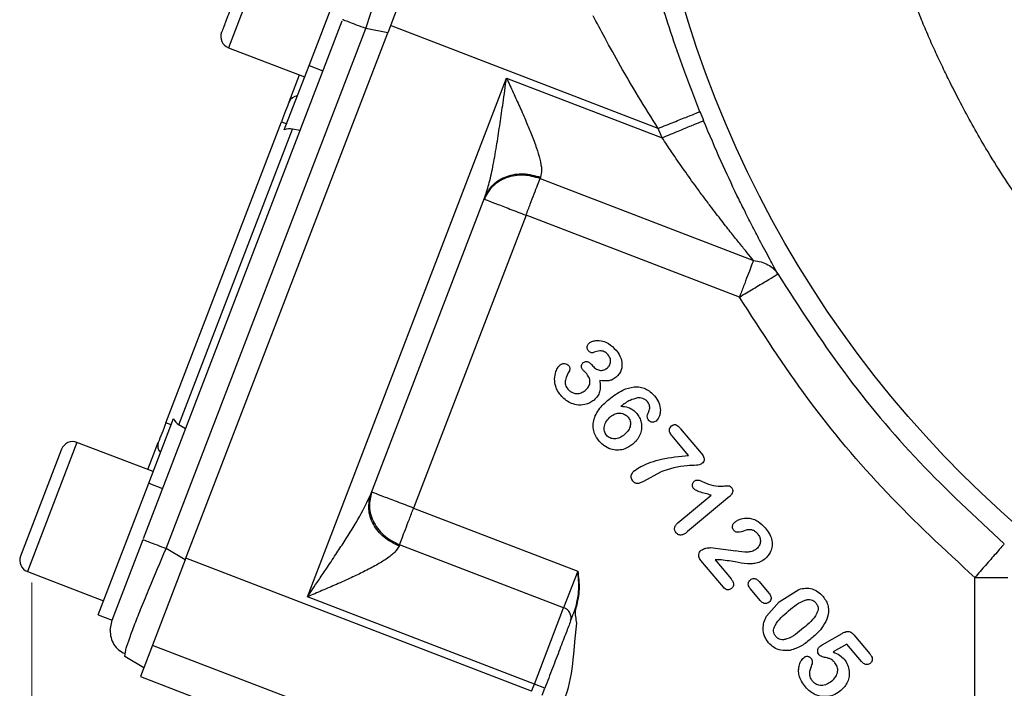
# Model space of a CAD drawing. Header units: inches. Extents: x 0.6 to 16.3, y 0.2 to 11.5.
# Tile 13 of 18: x 10 to 11.8, y 5.6 to 6.8. Entities that reach past the tile are written whole.
import ezdxf

# ---------------------------------------------------------------- set-up
doc = ezdxf.new("R2010")
doc.units = ezdxf.units.IN
doc.header["$MEASUREMENT"] = 0
doc.styles.add('SLDTEXTSTYLE0', font='TXT', dxfattribs={"width": 0.75})
doc.dimstyles.new('SLDDIMSTYLE1', dxfattribs={"dimtxt": 0.137795, "dimasz": 0.14, "dimexe": 0, "dimexo": 0.0625, "dimgap": 0.034449, "dimtad": 0, "dimdec": 1, "dimlfac": 1.5, "dimrnd": 1e-09, "dimzin": 12, "dimdsep": 46, "dimtxsty": 'SLDTEXTSTYLE0', "dimblk1": 'CLOSED', "dimblk2": 'CLOSED', "dimsah": 1, "dimcen": 0.09, "dimadec": 0, "dimazin": 3, "dimtfac": 1, "dimtdec": 1, "dimtofl": 0, "dimtmove": 0, "dimatfit": 3, "dimldrblk": 'CLOSED', "dimfxl": 0, "dimfrac": 2, "dimtolj": 1, "dimtzin": 12, "dimarcsym": 0})

# ---------------------------------------------------------------- blocks, each defined once
blk = doc.blocks.new('_Closed')
at = {"color": 0, "linetype": 'ByBlock', "lineweight": -2}
for p, q in [((-1, 0.166667), (0, 0)), ((-1, 0.166667), (-1, -0.166667)), ((0, 0), (-1, -0.166667)), ((0, 0), (-1, 0))]:
    blk.add_line(p, q, dxfattribs=at)
blk = doc.blocks.new('_D_5')
at = {"color": 7, "linetype": 'Continuous', "lineweight": 0}
for p, q in [((10.0342, 5.8374), (10.0342, 3.4649)), ((12.253, 4.8629), (12.253, 3.4649)), ((10.6764, 3.7028), (10.6344, 3.7028)), ((10.6344, 3.7028), (10.6344, 3.484)), ((10.88, 3.7028), (10.922, 3.7028)), ((10.922, 3.7028), (10.922, 3.484)), ((10.0342, 3.5043), (10.5135, 3.5043)), ((12.253, 3.5043), (11.0428, 3.5043)), ((10.6344, 3.484), (10.6764, 3.484)), ((10.922, 3.484), (10.88, 3.484))]:
    blk.add_line(p, q, dxfattribs=at)
at = {"color": 7, "linetype": 'Continuous', "lineweight": 18, "xscale": 0.14, "yscale": 0.14, "rotation": 180.0000000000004}
blk.add_blockref('_Closed', (10.0342, 3.5043, -0.5317), dxfattribs=at)
at = {"color": 7, "linetype": 'Continuous', "lineweight": 18, "xscale": 0.14, "yscale": 0.14}
blk.add_blockref('_Closed', (12.253, 3.5043, -0.5317), dxfattribs=at)
at = {"color": 7, "linetype": 'Continuous', "lineweight": 18, "char_height": 0.1378, "attachment_point": 1, "style": 'SLDTEXTSTYLE0'}
for s, insert in [('85', (10.6764, 3.6617)), ('3.3', (10.6509, 3.4555))]:
    blk.add_mtext(s, dxfattribs=dict(at, insert=insert))

msp = doc.modelspace()

# ---------------------------------------------------------------- linework, layer by layer
at = {"color": 8, "linetype": 'Continuous', "lineweight": 25}
for p, q in [((10.4733, 7.0207), (10.3849, 6.7905)), ((10.1149, 6.0872), (10.0265, 5.8569))]:
    msp.add_line(p, q, dxfattribs=at)
at = {"color": 7, "linetype": 'Continuous', "lineweight": 25}
for p, q in [((10.7425, 7.0095), (10.6686, 6.8171)), ((10.5284, 6.7589), (10.6185, 6.9936)), ((10.2334, 5.916), (10.5875, 6.8384)), ((11.1509, 6.6468), (10.6735, 6.83)), ((10.2738, 5.8981), (10.6295, 6.8247)), ((10.3079, 5.8776), (10.6686, 6.8171)), ((10.6686, 6.8171), (10.6295, 6.8247)), ((10.3849, 6.7905), (10.5206, 6.7384)), ((10.4843, 6.644), (10.5284, 6.7589)), ((10.5284, 6.7589), (10.5533, 6.7494)), ((10.4928, 6.6939), (10.5112, 6.742)), ((10.5255, 5.8118), (10.8804, 6.7363)), ((10.8804, 6.7363), (11.1578, 6.6298)), ((10.2732, 6.1219), (10.4793, 6.6587)), ((10.4793, 6.6587), (10.4886, 6.6551)), ((10.2967, 6.1185), (10.499, 6.6456)), ((10.5126, 6.6431), (10.499, 6.6456)), ((11.1578, 6.6298), (11.1509, 6.6468)), ((10.9411, 6.5597), (10.9402, 6.5573)), ((10.9402, 6.5573), (11.3205, 6.4113)), ((10.6387, 5.995), (10.8419, 6.5243)), ((10.9152, 6.4921), (10.7147, 5.97)), ((11.2955, 6.3461), (10.9152, 6.4921)), ((11.032, 6.2258), (11.0342, 6.2231)), ((10.2427, 6.0145), (10.2868, 6.1294)), ((10.2825, 6.1183), (10.2732, 6.1219)), ((10.3084, 6.1112), (10.2967, 6.1185)), ((11.1907, 6.1115), (11.2271, 6.0682)), ((11.2047, 6.0638), (11.1754, 6.0987)), ((10.0873, 6.0749), (10.0142, 5.8844)), ((10.2506, 6.0351), (10.1149, 6.0872)), ((10.2412, 6.0387), (10.2597, 6.0867)), ((11.1253, 6.0181), (11.1551, 6.0346)), ((10.1526, 5.7799), (10.2427, 6.0145)), ((10.2427, 6.0145), (10.2676, 6.005)), ((11.1858, 5.9436), (11.245, 5.9933)), ((11.2777, 5.9906), (11.2032, 5.928)), ((10.7147, 5.97), (11.0073, 5.8577)), ((10.1775, 5.7703), (10.2326, 5.9139)), ((10.3079, 5.8776), (10.2738, 5.8981)), ((10.6897, 5.9047), (10.6888, 5.9023)), ((10.9822, 5.7924), (10.6897, 5.9047)), ((11.244, 5.8996), (11.2893, 5.8939)), ((10.9252, 5.644), (10.3091, 5.8805)), ((10.3079, 5.8776), (10.2341, 5.6851)), ((11.2668, 5.829), (11.2266, 5.8769)), ((11.259, 5.878), (11.2521, 5.8777)), ((11.2521, 5.8777), (11.2806, 5.8438)), ((10.0265, 5.8569), (10.1622, 5.8048)), ((11.0073, 5.8577), (10.9822, 5.7924)), ((11.715, 5.4415), (11.715, 5.8462)), ((11.3323, 5.8053), (11.3151, 5.8259)), ((11.3307, 5.839), (11.348, 5.8185)), ((10.93, 5.6565), (10.5255, 5.8118)), ((11.3664, 5.8031), (11.4012, 5.8251)), ((10.93, 5.6565), (10.9822, 5.7924)), ((11.3435, 5.7773), (11.3664, 5.8031)), ((10.1526, 5.7799), (10.1775, 5.7703)), ((10.1741, 5.7526), (10.1775, 5.7704)), ((11.003, 5.7373), (11.0054, 5.7595)), ((11.0054, 5.7595), (11.0056, 5.7652)), ((11.4431, 5.7261), (11.4788, 5.7468)), ((11.4991, 5.7443), (11.5279, 5.71)), ((10.5299, 5.6175), (10.2494, 5.7251)), ((11.0004, 5.7094), (11.003, 5.7373)), ((11.4871, 5.7276), (11.4628, 5.7136)), ((11.513, 5.6968), (11.4871, 5.7276)), ((10.1999, 5.7056), (10.2015, 5.7137)), ((10.2341, 5.6851), (10.1999, 5.7056)), ((10.2341, 5.6851), (10.2281, 5.6696)), ((10.2281, 5.6696), (10.4701, 5.5767)), ((10.9252, 5.644), (10.93, 5.6565)), ((10.9487, 5.6493), (10.93, 5.6565)), ((10.9439, 5.6368), (10.9487, 5.6493))]:
    msp.add_line(p, q, dxfattribs=at)
msp.add_circle((13.0864, 7.4232), 1.9709, dxfattribs=at)
for centre, radius, start, end in [((13.0864, 7.4232), 1.4181, 136.8759, 224.1241), ((10.3925, 6.8104), 0.0213, 159, 249), ((10.5094, 6.6863), 0.0183, 95.7916, 155.4083), ((13.0864, 7.4232), 2.0055, 201.8575, 202.3609), ((10.1073, 6.0672), 0.0213, 69, 159), ((10.2771, 6.0812), 0.0183, 162.5917, 222.2084), ((10.0342, 5.8768), 0.0213, 159, 249), ((10.9766, 5.7744), 0.0189, 343.1171, 72.5963)]:
    msp.add_arc(centre, radius, start, end, dxfattribs=at)
for centre, start_param, end_param in [((10.4927, 6.6157), 0.174533, 0.698222), ((10.312, 6.1448), 2.44337, 2.96706)]:
    msp.add_ellipse(centre, major_axis=(0.011, 0.0285), ratio=0.916331, start_param=start_param, end_param=end_param, dxfattribs=at)
for points, knots in [([(13.0863, 6.0007), (12.9932, 6.006), (12.807, 6.0166), (12.5385, 6.1011), (12.291, 6.2326), (12.0741, 6.4108), (11.8961, 6.6277), (11.7637, 6.8752), (11.6823, 7.1437), (11.6547, 7.423), (11.6822, 7.7023), (11.7636, 7.9708), (11.8959, 8.2183), (12.0738, 8.4352), (12.2907, 8.6135), (12.5382, 8.745), (12.8067, 8.8297), (12.9929, 8.8403), (13.086, 8.8456)], [0, 0, 0, 0, 0.0625, 0.125, 0.1875, 0.25, 0.3125, 0.375, 0.4375, 0.5, 0.5625, 0.625, 0.6875, 0.75, 0.8125, 0.875, 0.9375, 1, 1, 1, 1]), ([(13.3973, 5.874), (13.3471, 5.8653), (13.2496, 5.8486), (13.1056, 5.8413), (12.9703, 5.8455), (12.8321, 5.8616), (12.6944, 5.8901), (12.5607, 5.9312), (12.4454, 5.9775), (12.3477, 6.0254), (12.2667, 6.0717), (12.2014, 6.114), (12.1507, 6.1501), (12.1135, 6.1786), (12.0863, 6.2006), (12.0648, 6.2188), (12.0449, 6.2362), (12.0257, 6.2535), (12.0071, 6.2708), (11.9892, 6.288), (11.9521, 6.3249), (11.9025, 6.3784), (11.845, 6.4485), (11.7897, 6.5237), (11.7388, 6.6023), (11.6981, 6.6749), (11.6733, 6.7236), (11.6574, 6.7563), (11.6439, 6.7848), (11.6309, 6.8142), (11.6185, 6.8439), (11.6067, 6.8738), (11.5955, 6.904), (11.5719, 6.9721), (11.5401, 7.0867), (11.5115, 7.2504), (11.5082, 7.3656), (11.5065, 7.4232)], [0, 0, 0, 0, 0.054647, 0.10618, 0.154597, 0.199898, 0.255443, 0.305449, 0.349916, 0.388841, 0.422225, 0.450067, 0.472367, 0.489124, 0.50034, 0.509971, 0.519419, 0.528682, 0.537762, 0.546657, 0.555369, 0.593957, 0.624967, 0.652728, 0.694227, 0.725392, 0.742126, 0.752933, 0.764445, 0.775961, 0.78748, 0.799001, 0.810526, 0.822052, 0.8764, 0.938191, 1, 1, 1, 1]), ([(10.4457, 7.0085), (10.4452, 7.0072), (10.4445, 7.0052), (10.4399, 6.9934), (10.4352, 6.9811), (10.4293, 6.9658), (10.4208, 6.9437), (10.4092, 6.9132), (10.3975, 6.8828), (10.389, 6.8607), (10.3831, 6.8454), (10.3784, 6.8331), (10.3738, 6.8213), (10.3731, 6.8193), (10.3726, 6.818)], [0, 0, 0, 0, 0.119728, 0.18418, 0.25, 0.31582, 0.380272, 0.5, 0.619728, 0.68418, 0.75, 0.81582, 0.880272, 1, 1, 1, 1]), ([(11.2251, 6.6765), (11.2153, 6.7016), (11.1966, 6.7496), (11.1727, 6.819), (11.1521, 6.8836), (11.1424, 6.9156), (11.1374, 6.9321)], [0, 0, 0, 0, 0.260223, 0.497693, 0.740745, 1, 1, 1, 1]), ([(11.1509, 6.6468), (11.1389, 6.6656), (11.1153, 6.7028), (11.0834, 6.7575), (11.0554, 6.8085), (11.0415, 6.8346), (11.0348, 6.8473)], [0, 0, 0, 0, 0.263184, 0.519733, 0.767152, 1, 1, 1, 1]), ([(10.8419, 6.5243), (10.8446, 6.5328), (10.8506, 6.5512), (10.8571, 6.5836), (10.8633, 6.619), (10.869, 6.6558), (10.8746, 6.6947), (10.8783, 6.7216), (10.8804, 6.7363)], [0, 0, 0, 0, 0.134055, 0.29019, 0.465131, 0.632249, 0.799034, 1, 1, 1, 1]), ([(10.8804, 6.7363), (10.8843, 6.7277), (10.8923, 6.7106), (10.9042, 6.6846), (10.9152, 6.6596), (10.9255, 6.635), (10.9338, 6.6126), (10.9402, 6.5913), (10.9438, 6.5729), (10.942, 6.5639), (10.9411, 6.5597)], [0, 0, 0, 0, 0.132326, 0.264047, 0.403445, 0.522854, 0.655489, 0.769956, 0.892806, 1, 1, 1, 1]), ([(11.1509, 6.6468), (11.1604, 6.6506), (11.1794, 6.6582), (11.2036, 6.6679), (11.2208, 6.6748), (11.2236, 6.6759), (11.2251, 6.6765)], [0, 0, 0, 0, 0.250161, 0.5, 0.749839, 1, 1, 1, 1]), ([(11.2317, 6.6602), (11.2303, 6.6596), (11.2274, 6.6584), (11.2103, 6.6514), (11.1862, 6.6415), (11.1672, 6.6337), (11.1578, 6.6298)], [0, 0, 0, 0, 0.250161, 0.5, 0.749839, 1, 1, 1, 1]), ([(11.364, 6.3873), (11.3593, 6.3959), (11.3494, 6.414), (11.3333, 6.444), (11.3177, 6.474), (11.3042, 6.5007), (11.2858, 6.538), (11.2612, 6.5904), (11.242, 6.6358), (11.2317, 6.6602)], [0, 0, 0, 0, 0.127338, 0.269545, 0.372079, 0.472995, 0.562711, 0.765893, 1, 1, 1, 1]), ([(11.3205, 6.4113), (11.3169, 6.4158), (11.3092, 6.4252), (11.2959, 6.4416), (11.2836, 6.457), (11.2728, 6.4707), (11.2638, 6.4822), (11.2539, 6.4949), (11.2432, 6.509), (11.2313, 6.5249), (11.2157, 6.5459), (11.1965, 6.5728), (11.1763, 6.602), (11.1634, 6.6214), (11.1578, 6.6298)], [0, 0, 0, 0, 0.076601, 0.163153, 0.256562, 0.306095, 0.360343, 0.419319, 0.483034, 0.551494, 0.632013, 0.759808, 0.896197, 1, 1, 1, 1]), ([(10.9402, 6.5573), (10.9305, 6.5601), (10.9155, 6.5643), (10.895, 6.5628), (10.8798, 6.559), (10.8661, 6.5522), (10.851, 6.5406), (10.8446, 6.5286), (10.8405, 6.5207)], [0, 0, 0, 0, 0.239457, 0.368361, 0.5, 0.63164, 0.760543, 1, 1, 1, 1]), ([(10.8419, 6.5243), (10.8462, 6.5323), (10.855, 6.5481), (10.8803, 6.5628), (10.9107, 6.568), (10.931, 6.5625), (10.9411, 6.5597)], [0, 0, 0, 0, 0.250176, 0.5, 0.749824, 1, 1, 1, 1]), ([(11.3205, 6.4113), (11.3251, 6.4106), (11.3344, 6.4093), (11.3464, 6.4041), (11.3567, 6.3969), (11.3616, 6.3905), (11.364, 6.3873)], [0, 0, 0, 0, 0.250012, 0.5, 0.749988, 1, 1, 1, 1]), ([(11.2955, 6.3461), (11.3039, 6.3512), (11.3215, 6.3617), (11.3442, 6.3754), (11.3603, 6.385), (11.3628, 6.3866), (11.364, 6.3873)], [0, 0, 0, 0, 0.240554, 0.500001, 0.759447, 1, 1, 1, 1]), ([(11.364, 6.3873), (11.4019, 6.3284), (11.4779, 6.2107), (11.6133, 6.0493), (11.7161, 5.9541), (11.7675, 5.9065)], [0, 0, 0, 0, 0.333333, 0.666667, 1, 1, 1, 1]), ([(11.715, 5.8462), (11.6616, 5.8956), (11.5547, 5.9946), (11.4139, 6.1625), (11.3349, 6.2849), (11.2955, 6.3461)], [0, 0, 0, 0, 0.333257, 0.666733, 1, 1, 1, 1]), ([(11.0279, 6.2642), (11.0294, 6.2652), (11.0329, 6.2675), (11.0413, 6.2691), (11.0516, 6.2682), (11.0645, 6.2627), (11.0713, 6.2558), (11.0755, 6.2515)], [0, 0, 0, 0, 0.10142, 0.232787, 0.465497, 0.668795, 1, 1, 1, 1]), ([(11.026, 6.2508), (11.0255, 6.2516), (11.0244, 6.2533), (11.024, 6.2566), (11.0244, 6.2597), (11.026, 6.2623), (11.0272, 6.2635), (11.0279, 6.2642)], [0, 0, 0, 0, 0.196661, 0.399876, 0.654171, 0.818524, 1, 1, 1, 1]), ([(11.0341, 6.2469), (11.0335, 6.2468), (11.0323, 6.2466), (11.0303, 6.2473), (11.028, 6.2486), (11.0267, 6.25), (11.026, 6.2508)], [0, 0, 0, 0, 0.187232, 0.386665, 0.673397, 1, 1, 1, 1]), ([(11.0616, 6.2429), (11.06, 6.2447), (11.0575, 6.2474), (11.0529, 6.2497), (11.0469, 6.2506), (11.0406, 6.2488), (11.0358, 6.2474), (11.0341, 6.2469)], [0, 0, 0, 0, 0.231764, 0.36707, 0.49623, 0.828307, 1, 1, 1, 1]), ([(11.0755, 6.2515), (11.078, 6.2482), (11.0828, 6.2417), (11.0859, 6.2317), (11.0864, 6.2233), (11.085, 6.2161), (11.0817, 6.2091), (11.0778, 6.2054), (11.0759, 6.2035)], [0, 0, 0, 0, 0.233096, 0.445079, 0.575743, 0.70054, 0.847781, 1, 1, 1, 1]), ([(11.0168, 6.2161), (11.0158, 6.2174), (11.0144, 6.2194), (11.0138, 6.2224), (11.014, 6.2247), (11.0151, 6.2272), (11.0165, 6.2286), (11.0172, 6.2293)], [0, 0, 0, 0, 0.32946, 0.46901, 0.60255, 0.790209, 1, 1, 1, 1]), ([(11.0172, 6.2293), (11.0181, 6.2299), (11.0198, 6.2311), (11.0226, 6.2315), (11.0251, 6.231), (11.0285, 6.2296), (11.0305, 6.2274), (11.032, 6.2258)], [0, 0, 0, 0, 0.184168, 0.354413, 0.486264, 0.619677, 1, 1, 1, 1]), ([(11.0602, 6.2199), (11.0613, 6.221), (11.0635, 6.2232), (11.0654, 6.2274), (11.0661, 6.2316), (11.0657, 6.2356), (11.0642, 6.2395), (11.0625, 6.2417), (11.0616, 6.2429)], [0, 0, 0, 0, 0.184443, 0.362675, 0.520603, 0.672461, 0.828975, 1, 1, 1, 1]), ([(10.9769, 6.1712), (10.975, 6.1737), (10.9713, 6.1785), (10.9672, 6.1883), (10.9654, 6.2002), (10.9677, 6.212), (10.9714, 6.2204), (10.9746, 6.2239), (10.9758, 6.2252)], [0, 0, 0, 0, 0.158393, 0.306816, 0.53612, 0.760736, 0.91063, 1, 1, 1, 1]), ([(10.9758, 6.2252), (10.9771, 6.2261), (10.9789, 6.2273), (10.9818, 6.2279), (10.9846, 6.2279), (10.9882, 6.2268), (10.9902, 6.2247), (10.9913, 6.2237)], [0, 0, 0, 0, 0.261301, 0.382226, 0.503834, 0.74619, 1, 1, 1, 1]), ([(10.9924, 6.2149), (10.9896, 6.2095), (10.986, 6.2028), (10.9847, 6.1939), (10.9853, 6.1895), (10.987, 6.1854), (10.9888, 6.183), (10.9898, 6.1818)], [0, 0, 0, 0, 0.5025386, 0.6268341, 0.7501619, 0.8690377, 1, 1, 1, 1]), ([(10.9913, 6.2237), (10.9917, 6.2231), (10.9925, 6.2219), (10.9932, 6.2197), (10.9934, 6.2172), (10.9927, 6.2156), (10.9924, 6.2149)], [0, 0, 0, 0, 0.2259, 0.453284, 0.740433, 1, 1, 1, 1]), ([(11.0236, 6.209), (11.0227, 6.21), (11.0214, 6.2114), (11.0198, 6.213), (11.0184, 6.2143), (11.0175, 6.2153), (11.0168, 6.2161)], [0, 0, 0, 0, 0.405784, 0.593965, 0.675642, 1, 1, 1, 1]), ([(11.0342, 6.2231), (11.0363, 6.2211), (11.0393, 6.2181), (11.0443, 6.2161), (11.0479, 6.2154), (11.0512, 6.2155), (11.0555, 6.2166), (11.0583, 6.2185), (11.0602, 6.2199)], [0, 0, 0, 0, 0.290232, 0.4261, 0.554329, 0.65903, 0.765376, 1, 1, 1, 1]), ([(11.0205, 6.1796), (11.0227, 6.1816), (11.0258, 6.1847), (11.0282, 6.1898), (11.0291, 6.1936), (11.0291, 6.1975), (11.0279, 6.2031), (11.0254, 6.2066), (11.0236, 6.209)], [0, 0, 0, 0, 0.26683, 0.385367, 0.500114, 0.617627, 0.736539, 1, 1, 1, 1]), ([(11.0465, 6.1975), (11.047, 6.194), (11.048, 6.1872), (11.0467, 6.1775), (11.0429, 6.1688), (11.0385, 6.1646), (11.0363, 6.1624)], [0, 0, 0, 0, 0.279717, 0.527123, 0.760156, 1, 1, 1, 1]), ([(11.0759, 6.2035), (11.0736, 6.2018), (11.0696, 6.1988), (11.0595, 6.1958), (11.052, 6.1968), (11.0465, 6.1975)], [0, 0, 0, 0, 0.273698, 0.472532, 1, 1, 1, 1]), ([(10.9898, 6.1818), (10.9911, 6.1804), (10.9939, 6.1776), (10.9995, 6.1749), (11.0062, 6.1738), (11.0139, 6.175), (11.0183, 6.178), (11.0205, 6.1796)], [0, 0, 0, 0, 0.169675, 0.339706, 0.53644, 0.76505, 1, 1, 1, 1]), ([(11.0626, 6.1638), (11.0706, 6.1699), (11.0843, 6.1802), (11.1044, 6.1864), (11.1182, 6.186), (11.1281, 6.1831), (11.137, 6.1777), (11.1419, 6.1725), (11.1444, 6.1698)], [0, 0, 0, 0, 0.326079, 0.552792, 0.664563, 0.771739, 0.881352, 1, 1, 1, 1]), ([(11.0363, 6.1624), (11.0338, 6.1606), (11.029, 6.1571), (11.0183, 6.1534), (11.0059, 6.1533), (10.9939, 6.1573), (10.9843, 6.1632), (10.9794, 6.1685), (10.9769, 6.1712)], [0, 0, 0, 0, 0.135555, 0.27064, 0.499549, 0.677858, 0.834867, 1, 1, 1, 1]), ([(11.0455, 6.0894), (11.0423, 6.0938), (11.0372, 6.101), (11.0345, 6.113), (11.0349, 6.1237), (11.0384, 6.1348), (11.0468, 6.1493), (11.0563, 6.158), (11.0626, 6.1638)], [0, 0, 0, 0, 0.184884, 0.303331, 0.42163, 0.555561, 0.702812, 1, 1, 1, 1]), ([(11.1136, 6.1663), (11.1092, 6.1651), (11.0985, 6.1621), (11.0896, 6.1554), (11.0843, 6.1514)], [0, 0, 0, 0, 0.405821, 1, 1, 1, 1]), ([(11.1315, 6.1599), (11.1303, 6.1611), (11.128, 6.1634), (11.1234, 6.1654), (11.1186, 6.1665), (11.1152, 6.1664), (11.1136, 6.1663)], [0, 0, 0, 0, 0.244833, 0.498723, 0.745111, 1, 1, 1, 1]), ([(11.1332, 6.1403), (11.1338, 6.1416), (11.135, 6.1441), (11.1358, 6.149), (11.1351, 6.1547), (11.1327, 6.1582), (11.1315, 6.1599)], [0, 0, 0, 0, 0.202119, 0.397162, 0.695986, 1, 1, 1, 1]), ([(11.1444, 6.1698), (11.1471, 6.1661), (11.1527, 6.1584), (11.155, 6.1466), (11.1541, 6.1376), (11.1522, 6.1323), (11.1498, 6.128), (11.1478, 6.1261), (11.1469, 6.1251)], [0, 0, 0, 0, 0.279723, 0.579072, 0.704912, 0.829715, 0.917959, 1, 1, 1, 1]), ([(11.0843, 6.1514), (11.0887, 6.1511), (11.0962, 6.1505), (11.1059, 6.1455), (11.1103, 6.141), (11.1125, 6.1387)], [0, 0, 0, 0, 0.41652, 0.700314, 1, 1, 1, 1]), ([(11.0586, 6.0998), (11.0577, 6.101), (11.056, 6.1033), (11.0546, 6.1073), (11.0541, 6.1117), (11.0549, 6.1179), (11.0582, 6.1258), (11.0631, 6.1306), (11.0657, 6.1331)], [0, 0, 0, 0, 0.115229, 0.226221, 0.339576, 0.461507, 0.718123, 1, 1, 1, 1]), ([(11.0657, 6.1331), (11.0683, 6.135), (11.0722, 6.1377), (11.0784, 6.1392), (11.0828, 6.1394), (11.087, 6.1387), (11.0908, 6.1372), (11.0942, 6.1351), (11.096, 6.1332), (11.0969, 6.1322)], [0, 0, 0, 0, 0.277877, 0.407574, 0.537691, 0.654937, 0.774109, 0.886909, 1, 1, 1, 1]), ([(11.0969, 6.1322), (11.0977, 6.1311), (11.0993, 6.129), (11.1008, 6.1252), (11.1014, 6.1212), (11.101, 6.1155), (11.098, 6.1079), (11.0933, 6.1034), (11.0908, 6.101)], [0, 0, 0, 0, 0.113232, 0.223969, 0.338033, 0.452934, 0.707968, 1, 1, 1, 1]), ([(11.1125, 6.1387), (11.1143, 6.1363), (11.1179, 6.1314), (11.1212, 6.1216), (11.1215, 6.1109), (11.1184, 6.1002), (11.1132, 6.0911), (11.1081, 6.0863), (11.1056, 6.0838)], [0, 0, 0, 0, 0.148913, 0.292348, 0.495718, 0.660384, 0.828486, 1, 1, 1, 1]), ([(11.1339, 6.1264), (11.1333, 6.1272), (11.1322, 6.1288), (11.1312, 6.1321), (11.1312, 6.1362), (11.1325, 6.1389), (11.1332, 6.1403)], [0, 0, 0, 0, 0.196807, 0.390627, 0.687072, 1, 1, 1, 1]), ([(11.1469, 6.1251), (11.1459, 6.1245), (11.1439, 6.1232), (11.1408, 6.1229), (11.1385, 6.1233), (11.1361, 6.1242), (11.1348, 6.1255), (11.1339, 6.1264)], [0, 0, 0, 0, 0.239026, 0.485423, 0.614321, 0.73958, 1, 1, 1, 1]), ([(11.1754, 6.0987), (11.174, 6.1006), (11.1719, 6.1033), (11.1706, 6.1073), (11.1705, 6.1097), (11.171, 6.1117), (11.1721, 6.1141), (11.1736, 6.1155), (11.1746, 6.1164)], [0, 0, 0, 0, 0.352915, 0.493011, 0.617493, 0.7052, 0.795831, 1, 1, 1, 1]), ([(11.1746, 6.1164), (11.1754, 6.1171), (11.1769, 6.1182), (11.1793, 6.119), (11.1811, 6.119), (11.1835, 6.1182), (11.1869, 6.1157), (11.1893, 6.1131), (11.1907, 6.1115)], [0, 0, 0, 0, 0.163579, 0.296572, 0.369964, 0.442526, 0.682021, 1, 1, 1, 1]), ([(11.1056, 6.0838), (11.1009, 6.0806), (11.0932, 6.0753), (11.0803, 6.0729), (11.0683, 6.0739), (11.0557, 6.0789), (11.0489, 6.0859), (11.0455, 6.0894)], [0, 0, 0, 0, 0.247964, 0.411981, 0.572176, 0.780528, 1, 1, 1, 1]), ([(11.0908, 6.101), (11.088, 6.0989), (11.0827, 6.095), (11.0747, 6.0932), (11.0688, 6.0936), (11.0649, 6.0948), (11.0614, 6.0968), (11.0595, 6.0988), (11.0586, 6.0998)], [0, 0, 0, 0, 0.289765, 0.544394, 0.66356, 0.775158, 0.885214, 1, 1, 1, 1]), ([(11.1083, 6.0367), (11.1121, 6.0392), (11.1269, 6.0488), (11.1596, 6.0593), (11.1886, 6.0622), (11.2047, 6.0638)], [0, 0, 0, 0, 0.135892, 0.520593, 1, 1, 1, 1]), ([(11.2271, 6.0682), (11.2288, 6.0659), (11.2312, 6.0629), (11.2327, 6.0584), (11.2328, 6.0558), (11.2322, 6.0538), (11.231, 6.0516), (11.2296, 6.0502), (11.2286, 6.0493)], [0, 0, 0, 0, 0.3839737, 0.527999, 0.6501743, 0.7284273, 0.810982, 1, 1, 1, 1]), ([(11.1083, 6.0367), (11.1072, 6.0357), (11.1052, 6.0339), (11.1031, 6.0308), (11.1021, 6.0278), (11.1019, 6.0247), (11.1027, 6.0216), (11.104, 6.0198), (11.1047, 6.0188)], [0, 0, 0, 0, 0.211188, 0.3921389, 0.5354186, 0.6752595, 0.8305601, 1, 1, 1, 1]), ([(11.2286, 6.0493), (11.228, 6.0489), (11.2267, 6.048), (11.2233, 6.047), (11.2151, 6.046), (11.1915, 6.0461), (11.1706, 6.0395), (11.1551, 6.0346)], [0, 0, 0, 0, 0.028829, 0.063712, 0.137774, 0.357617, 1, 1, 1, 1]), ([(11.1047, 6.0188), (11.1054, 6.0181), (11.1067, 6.0167), (11.1091, 6.0152), (11.1117, 6.0143), (11.1151, 6.0142), (11.1198, 6.0154), (11.1233, 6.0171), (11.1253, 6.0181)], [0, 0, 0, 0, 0.132179, 0.253005, 0.368967, 0.487358, 0.706083, 1, 1, 1, 1]), ([(11.215, 6.0179), (11.2157, 6.0183), (11.2168, 6.0192), (11.2189, 6.0201), (11.2243, 6.0201), (11.2284, 6.0179), (11.2319, 6.016)], [0, 0, 0, 0, 0.128453, 0.23993, 0.364515, 1, 1, 1, 1]), ([(11.2136, 6.0049), (11.2131, 6.0057), (11.2119, 6.0074), (11.2116, 6.0101), (11.2118, 6.0126), (11.2125, 6.0146), (11.2135, 6.0164), (11.2145, 6.0174), (11.215, 6.0179)], [0, 0, 0, 0, 0.206143, 0.412051, 0.56584, 0.71053, 0.852888, 1, 1, 1, 1]), ([(11.245, 5.9933), (11.238, 5.995), (11.2286, 5.9973), (11.2179, 6.0013), (11.2149, 6.0039), (11.2136, 6.0049)], [0, 0, 0, 0, 0.648316, 0.858954, 1, 1, 1, 1]), ([(11.2319, 6.016), (11.2376, 6.0137), (11.2486, 6.0092), (11.2639, 6.0087), (11.2733, 6.0099), (11.2778, 6.0097), (11.2797, 6.0084), (11.2807, 6.0072), (11.2814, 6.0066)], [0, 0, 0, 0, 0.353065, 0.686184, 0.875718, 0.905939, 0.946341, 1, 1, 1, 1]), ([(11.2814, 6.0066), (11.2818, 6.006), (11.2826, 6.0048), (11.2834, 6.0029), (11.2836, 6.0008), (11.2833, 5.9979), (11.2815, 5.9941), (11.2791, 5.9918), (11.2777, 5.9906)], [0, 0, 0, 0, 0.1185294, 0.2292014, 0.3381258, 0.4516949, 0.7017096, 1, 1, 1, 1]), ([(10.5255, 5.8118), (10.532, 5.8215), (10.5432, 5.838), (10.5602, 5.8632), (10.5755, 5.8862), (10.5959, 5.9176), (10.619, 5.9536), (10.6324, 5.9819), (10.6387, 5.995)], [0, 0, 0, 0, 0.158564, 0.270482, 0.413182, 0.535109, 0.784593, 1, 1, 1, 1]), ([(10.6888, 5.9023), (10.6794, 5.907), (10.6606, 5.9165), (10.6415, 5.9407), (10.6325, 5.9686), (10.6366, 5.9862), (10.6387, 5.995)], [0, 0, 0, 0, 0.250176, 0.5, 0.749824, 1, 1, 1, 1]), ([(10.6401, 5.9986), (10.6379, 5.99), (10.6346, 5.9768), (10.6381, 5.9581), (10.6437, 5.9439), (10.6524, 5.9309), (10.6667, 5.9161), (10.6806, 5.9092), (10.6897, 5.9047)], [0, 0, 0, 0, 0.239457, 0.36836, 0.5, 0.631639, 0.760543, 1, 1, 1, 1]), ([(11.2871, 5.9448), (11.2888, 5.946), (11.2923, 5.9486), (11.3003, 5.9516), (11.3099, 5.9527), (11.3202, 5.9506), (11.3312, 5.9456), (11.3375, 5.9391), (11.3415, 5.9349)], [0, 0, 0, 0, 0.101529, 0.210658, 0.4164, 0.563956, 0.719875, 1, 1, 1, 1]), ([(11.1827, 5.9259), (11.1818, 5.9272), (11.1805, 5.929), (11.1798, 5.932), (11.1798, 5.9342), (11.1804, 5.9367), (11.1821, 5.9401), (11.1843, 5.9422), (11.1858, 5.9436)], [0, 0, 0, 0, 0.226152, 0.330588, 0.435099, 0.564769, 0.698476, 1, 1, 1, 1]), ([(11.2854, 5.9305), (11.2848, 5.9314), (11.2836, 5.9331), (11.2829, 5.9359), (11.283, 5.9385), (11.2838, 5.9408), (11.2851, 5.943), (11.2864, 5.9442), (11.2871, 5.9448)], [0, 0, 0, 0, 0.195697, 0.375907, 0.527149, 0.672821, 0.82737, 1, 1, 1, 1]), ([(11.3093, 5.9314), (11.3048, 5.9297), (11.299, 5.9275), (11.2921, 5.9266), (11.2893, 5.9274), (11.2872, 5.9286), (11.286, 5.9298), (11.2854, 5.9305)], [0, 0, 0, 0, 0.55968, 0.727412, 0.794112, 0.890934, 1, 1, 1, 1]), ([(11.328, 5.9242), (11.3268, 5.9255), (11.3244, 5.928), (11.3198, 5.9305), (11.3147, 5.9317), (11.3112, 5.9315), (11.3093, 5.9314)], [0, 0, 0, 0, 0.2553673, 0.4931958, 0.7360711, 1, 1, 1, 1]), ([(11.3415, 5.9349), (11.344, 5.9317), (11.3487, 5.9257), (11.3514, 5.9186), (11.3527, 5.9153)], [0, 0, 0, 0, 0.5313154, 1, 1, 1, 1]), ([(11.2032, 5.928), (11.2014, 5.9266), (11.1982, 5.9242), (11.1935, 5.9222), (11.1899, 5.9218), (11.1871, 5.9224), (11.1847, 5.9238), (11.1833, 5.9252), (11.1827, 5.9259)], [0, 0, 0, 0, 0.290497, 0.51578, 0.641785, 0.757054, 0.872258, 1, 1, 1, 1]), ([(11.328, 5.9242), (11.3295, 5.9221), (11.3323, 5.918), (11.3331, 5.9116), (11.3323, 5.9067), (11.331, 5.9032), (11.3289, 5.9), (11.327, 5.8982), (11.3261, 5.8973)], [0, 0, 0, 0, 0.252507, 0.497164, 0.620237, 0.744132, 0.869114, 1, 1, 1, 1]), ([(11.3527, 5.9153), (11.3534, 5.9109), (11.3545, 5.9032), (11.3515, 5.8931), (11.3473, 5.8854), (11.3434, 5.8817), (11.3414, 5.8798)], [0, 0, 0, 0, 0.336203, 0.586635, 0.794028, 1, 1, 1, 1]), ([(10.6888, 5.9023), (10.6866, 5.8986), (10.6833, 5.8929), (10.6745, 5.8853), (10.664, 5.8776), (10.6479, 5.8679), (10.6267, 5.8568), (10.6027, 5.8454), (10.5778, 5.8342), (10.5515, 5.8229), (10.5342, 5.8155), (10.5255, 5.8118)], [0, 0, 0, 0, 0.107166, 0.166358, 0.230195, 0.34469, 0.477261, 0.596682, 0.735995, 0.867705, 1, 1, 1, 1]), ([(11.227, 5.8948), (11.2282, 5.8955), (11.2309, 5.8972), (11.2367, 5.899), (11.2413, 5.8993), (11.244, 5.8996)], [0, 0, 0, 0, 0.232123, 0.538776, 1, 1, 1, 1]), ([(11.3261, 5.8973), (11.3239, 5.8959), (11.3193, 5.8928), (11.3064, 5.8904), (11.2964, 5.8924), (11.2893, 5.8939)], [0, 0, 0, 0, 0.204512, 0.433516, 1, 1, 1, 1]), ([(11.7675, 5.9065), (11.7666, 5.9054), (11.7647, 5.9032), (11.7524, 5.8891), (11.7349, 5.8691), (11.7215, 5.8536), (11.715, 5.8462)], [0, 0, 0, 0, 0.240555, 0.500001, 0.759447, 1, 1, 1, 1]), ([(11.2266, 5.8769), (11.2258, 5.878), (11.2243, 5.88), (11.2229, 5.8837), (11.2228, 5.8876), (11.2241, 5.8917), (11.226, 5.8938), (11.227, 5.8948)], [0, 0, 0, 0, 0.203029, 0.380655, 0.578609, 0.790625, 1, 1, 1, 1]), ([(11.3414, 5.8798), (11.3386, 5.8778), (11.333, 5.8737), (11.3237, 5.8713), (11.3159, 5.8705), (11.3041, 5.8707), (11.2856, 5.875), (11.2687, 5.8769), (11.259, 5.878)], [0, 0, 0, 0, 0.121543, 0.24237, 0.33402, 0.399011, 0.656711, 1, 1, 1, 1]), ([(11.0041, 5.7937), (11.0064, 5.8042), (11.0109, 5.8254), (11.0085, 5.8469), (11.0073, 5.8577)], [0, 0, 0, 0, 0.498101, 1, 1, 1, 1]), ([(11.0073, 5.8577), (11.0086, 5.8469), (11.0114, 5.8253), (11.007, 5.8041), (11.0047, 5.7934)], [0, 0, 0, 0, 0.5004594, 1, 1, 1, 1]), ([(11.2806, 5.8438), (11.2817, 5.8423), (11.2836, 5.8398), (11.285, 5.8359), (11.2851, 5.8329), (11.2846, 5.8306), (11.2834, 5.8285), (11.2822, 5.8274), (11.2816, 5.8268)], [0, 0, 0, 0, 0.281621, 0.504248, 0.631239, 0.748684, 0.868717, 1, 1, 1, 1]), ([(11.3149, 5.842), (11.3159, 5.8428), (11.3179, 5.8442), (11.3212, 5.8446), (11.3239, 5.8442), (11.3273, 5.8427), (11.3293, 5.8406), (11.3307, 5.839)], [0, 0, 0, 0, 0.207691, 0.400439, 0.52854, 0.657361, 1, 1, 1, 1]), ([(11.2816, 5.8268), (11.2808, 5.8262), (11.2793, 5.8251), (11.2764, 5.8243), (11.2731, 5.8244), (11.2696, 5.826), (11.2678, 5.8279), (11.2668, 5.829)], [0, 0, 0, 0, 0.173069, 0.337106, 0.528378, 0.743683, 1, 1, 1, 1]), ([(11.3151, 5.8259), (11.3138, 5.8276), (11.3121, 5.83), (11.3112, 5.8338), (11.3113, 5.8366), (11.3124, 5.8396), (11.3141, 5.8412), (11.3149, 5.842)], [0, 0, 0, 0, 0.342996, 0.488885, 0.62841, 0.809033, 1, 1, 1, 1]), ([(11.4012, 5.8251), (11.4053, 5.8261), (11.4131, 5.828), (11.425, 5.8265), (11.436, 5.8214), (11.4415, 5.8156), (11.4444, 5.8126)], [0, 0, 0, 0, 0.259877, 0.499605, 0.740002, 1, 1, 1, 1]), ([(11.348, 5.8185), (11.3488, 5.8175), (11.3502, 5.8156), (11.3517, 5.8123), (11.352, 5.8087), (11.3509, 5.805), (11.3491, 5.8033), (11.3482, 5.8023)], [0, 0, 0, 0, 0.212435, 0.390613, 0.590171, 0.789289, 1, 1, 1, 1]), ([(11.4444, 5.8126), (11.4464, 5.8099), (11.4503, 5.8047), (11.4539, 5.7951), (11.455, 5.7823), (11.4517, 5.7734), (11.4496, 5.7679)], [0, 0, 0, 0, 0.210287, 0.406729, 0.636388, 1, 1, 1, 1]), ([(10.9946, 5.7689), (10.9953, 5.7706), (10.9964, 5.7736), (10.9979, 5.7775), (11.0003, 5.7837), (11.0023, 5.7888), (11.0041, 5.7937)], [0, 0, 0, 0, 0.2514712, 0.4693562, 0.5003448, 1, 1, 1, 1]), ([(11.0056, 5.7652), (11.005, 5.769), (11.004, 5.7756), (11.0027, 5.7852), (11.0041, 5.7907), (11.0047, 5.7934)], [0, 0, 0, 0, 0.403378, 0.709293, 1, 1, 1, 1]), ([(11.0041, 5.7937), (11.0041, 5.7937), (11.0041, 5.7937), (11.0042, 5.7936), (11.0043, 5.7936), (11.0044, 5.7936), (11.0045, 5.7935), (11.0047, 5.7935), (11.0047, 5.7934)], [0, 0, 0, 0, 0.239449, 0.368355, 0.5, 0.631645, 0.760551, 1, 1, 1, 1]), ([(11.3482, 5.8023), (11.3472, 5.8016), (11.3453, 5.8003), (11.3422, 5.7997), (11.3396, 5.8), (11.336, 5.8014), (11.3339, 5.8037), (11.3323, 5.8053)], [0, 0, 0, 0, 0.196705, 0.379687, 0.503886, 0.628281, 1, 1, 1, 1]), ([(11.3832, 5.7869), (11.3924, 5.7946), (11.403, 5.8036), (11.418, 5.8074), (11.4232, 5.807), (11.4279, 5.805), (11.4302, 5.8025), (11.4314, 5.8013)], [0, 0, 0, 0, 0.630843, 0.73107, 0.81983, 0.906212, 1, 1, 1, 1]), ([(11.4314, 5.8013), (11.4325, 5.7998), (11.4346, 5.797), (11.4359, 5.7919), (11.4353, 5.7867), (11.4294, 5.7727), (11.4188, 5.7639), (11.4097, 5.7564)], [0, 0, 0, 0, 0.098445, 0.187369, 0.27561, 0.378891, 1, 1, 1, 1]), ([(11.3472, 5.7301), (11.3446, 5.7339), (11.3393, 5.7414), (11.3373, 5.7544), (11.3386, 5.7667), (11.3419, 5.7737), (11.3435, 5.7773)], [0, 0, 0, 0, 0.271725, 0.541058, 0.764572, 1, 1, 1, 1]), ([(11.3603, 5.7413), (11.3592, 5.7427), (11.3572, 5.7455), (11.3561, 5.7506), (11.3567, 5.7558), (11.3629, 5.7701), (11.3739, 5.7791), (11.3832, 5.7869)], [0, 0, 0, 0, 0.093625, 0.179925, 0.268077, 0.371434, 1, 1, 1, 1]), ([(10.9946, 5.7689), (10.9921, 5.7624), (10.987, 5.749), (10.9756, 5.7194), (10.9626, 5.6855), (10.9533, 5.6612), (10.9487, 5.6493)], [0, 0, 0, 0, 0.245536, 0.5, 0.754464, 1, 1, 1, 1]), ([(11.4097, 5.7564), (11.4004, 5.7484), (11.3896, 5.7391), (11.3743, 5.7353), (11.3689, 5.7354), (11.364, 5.7374), (11.3615, 5.74), (11.3603, 5.7413)], [0, 0, 0, 0, 0.624418, 0.728639, 0.817022, 0.904308, 1, 1, 1, 1]), ([(11.4496, 5.7679), (11.4465, 5.7628), (11.4395, 5.7513), (11.4292, 5.7424), (11.4234, 5.7375)], [0, 0, 0, 0, 0.4356836, 1, 1, 1, 1]), ([(10.174, 5.7526), (10.1743, 5.748), (10.1748, 5.7388), (10.1803, 5.7267), (10.1886, 5.7167), (10.1962, 5.7126), (10.2, 5.7106)], [0, 0, 0, 0, 0.2467404, 0.4963026, 0.7478176, 1, 1, 1, 1]), ([(11.4788, 5.7468), (11.4804, 5.7476), (11.4833, 5.7492), (11.4875, 5.7504), (11.4911, 5.7502), (11.4953, 5.7485), (11.4976, 5.746), (11.4991, 5.7443)], [0, 0, 0, 0, 0.23494, 0.424999, 0.564402, 0.705534, 1, 1, 1, 1]), ([(11.3859, 5.7164), (11.3803, 5.716), (11.3703, 5.7153), (11.3566, 5.7207), (11.3504, 5.727), (11.3472, 5.7301)], [0, 0, 0, 0, 0.3898501, 0.6916453, 1, 1, 1, 1]), ([(11.4234, 5.7375), (11.4178, 5.7327), (11.4066, 5.7234), (11.3928, 5.7187), (11.3859, 5.7164)], [0, 0, 0, 0, 0.503045, 1, 1, 1, 1]), ([(11.4373, 5.7086), (11.4366, 5.7097), (11.4352, 5.7118), (11.4347, 5.7158), (11.4353, 5.7192), (11.4366, 5.7216), (11.4376, 5.7226), (11.438, 5.7231)], [0, 0, 0, 0, 0.2387756, 0.4756544, 0.7473694, 0.8730888, 1, 1, 1, 1]), ([(11.438, 5.7231), (11.4382, 5.7232), (11.4387, 5.7235), (11.4404, 5.7245), (11.4419, 5.7254), (11.4431, 5.7261)], [0, 0, 0, 0, 0.103139, 0.304135, 1, 1, 1, 1]), ([(10.9581, 5.5805), (10.9697, 5.6006), (10.9927, 5.6406), (10.9978, 5.6865), (11.0004, 5.7094)], [0, 0, 0, 0, 0.502392, 1, 1, 1, 1]), ([(11.4132, 5.6512), (11.4106, 5.6545), (11.4058, 5.6608), (11.4016, 5.6713), (11.4007, 5.6806), (11.4016, 5.6892), (11.4045, 5.697), (11.4082, 5.7013), (11.41, 5.7034)], [0, 0, 0, 0, 0.220922, 0.410737, 0.57941, 0.70033, 0.85842, 1, 1, 1, 1]), ([(11.4234, 5.7019), (11.423, 5.7024), (11.4221, 5.7034), (11.4204, 5.7044), (11.4186, 5.7051), (11.4161, 5.7055), (11.4136, 5.7053), (11.4114, 5.7044), (11.4105, 5.7037), (11.41, 5.7034)], [0, 0, 0, 0, 0.134413, 0.262636, 0.390265, 0.522974, 0.772168, 0.88663, 1, 1, 1, 1]), ([(11.4657, 5.6943), (11.4644, 5.6957), (11.4623, 5.6981), (11.4581, 5.7013), (11.4544, 5.7022), (11.4506, 5.7032), (11.4459, 5.7043), (11.4407, 5.7055), (11.4379, 5.708), (11.4373, 5.7086)], [0, 0, 0, 0, 0.1722032, 0.2955285, 0.479404, 0.5219824, 0.6601113, 0.9238007, 1, 1, 1, 1]), ([(11.4628, 5.7136), (11.4667, 5.7119), (11.4739, 5.7088), (11.4795, 5.7033), (11.4821, 5.7007)], [0, 0, 0, 0, 0.53644, 1, 1, 1, 1]), ([(11.5279, 5.71), (11.529, 5.7085), (11.531, 5.706), (11.5324, 5.7022), (11.5324, 5.6993), (11.5318, 5.6971), (11.5305, 5.695), (11.5293, 5.6939), (11.5287, 5.6933)], [0, 0, 0, 0, 0.2852193, 0.5052554, 0.6236624, 0.7400015, 0.8629676, 1, 1, 1, 1]), ([(11.4259, 5.6613), (11.4245, 5.6632), (11.4219, 5.667), (11.4205, 5.674), (11.421, 5.6814), (11.4229, 5.6861), (11.4239, 5.6885)], [0, 0, 0, 0, 0.239212, 0.477504, 0.727958, 1, 1, 1, 1]), ([(11.4239, 5.6885), (11.4245, 5.6898), (11.4256, 5.6921), (11.4261, 5.6957), (11.4254, 5.6992), (11.4241, 5.701), (11.4234, 5.7019)], [0, 0, 0, 0, 0.28731, 0.534014, 0.760978, 1, 1, 1, 1]), ([(11.4599, 5.6615), (11.4626, 5.664), (11.4664, 5.6677), (11.4694, 5.6739), (11.4706, 5.6783), (11.4708, 5.6827), (11.4697, 5.6884), (11.4673, 5.6919), (11.4657, 5.6943)], [0, 0, 0, 0, 0.291194, 0.421319, 0.54735, 0.659567, 0.772731, 1, 1, 1, 1]), ([(11.4821, 5.7007), (11.4844, 5.6975), (11.4889, 5.691), (11.4914, 5.68), (11.4912, 5.6696), (11.4884, 5.6603), (11.4835, 5.6517), (11.4788, 5.6472), (11.4764, 5.6449)], [0, 0, 0, 0, 0.189787, 0.377225, 0.531788, 0.686436, 0.841383, 1, 1, 1, 1]), ([(11.5287, 5.6933), (11.5278, 5.6927), (11.526, 5.6914), (11.523, 5.6909), (11.5204, 5.6913), (11.5167, 5.6928), (11.5145, 5.6951), (11.513, 5.6968)], [0, 0, 0, 0, 0.183737, 0.351276, 0.488081, 0.626443, 1, 1, 1, 1]), ([(11.4764, 5.6449), (11.473, 5.6424), (11.4658, 5.6372), (11.4535, 5.6338), (11.4416, 5.6339), (11.4309, 5.637), (11.4211, 5.6428), (11.4159, 5.6483), (11.4132, 5.6512)], [0, 0, 0, 0, 0.17924, 0.372951, 0.523816, 0.680757, 0.834948, 1, 1, 1, 1]), ([(11.4599, 5.6615), (11.4571, 5.6594), (11.4516, 5.6555), (11.4434, 5.6536), (11.4372, 5.6542), (11.433, 5.6556), (11.429, 5.6579), (11.4269, 5.6601), (11.4259, 5.6613)], [0, 0, 0, 0, 0.276946, 0.525451, 0.643808, 0.760151, 0.876975, 1, 1, 1, 1])]:
    msp.add_open_spline(points, degree=3, knots=knots, dxfattribs=at)
at = {"color": 8, "linetype": 'Continuous', "lineweight": 25}
for points, knots in [([(10.6295, 6.8247), (10.6378, 6.8493), (10.6508, 6.8873), (10.667, 6.9323), (10.6785, 6.9629), (10.6881, 6.9871), (10.6962, 7.0065), (10.6985, 7.0094), (10.6996, 7.0109)], [0, 0, 0, 0, 0.272033, 0.419982, 0.56575, 0.711521, 0.859466, 1, 1, 1, 1]), ([(10.2015, 5.7137), (10.2016, 5.7153), (10.202, 5.7189), (10.2087, 5.7381), (10.2177, 5.7626), (10.2297, 5.793), (10.2477, 5.8373), (10.2635, 5.8742), (10.2738, 5.8981)], [0, 0, 0, 0, 0.126702, 0.277032, 0.425145, 0.573262, 0.723588, 1, 1, 1, 1])]:
    msp.add_open_spline(points, degree=3, knots=knots, dxfattribs=at)
at = {"color": 7, "linetype": 'Continuous', "lineweight": 25}
for points in [[(10.6295, 6.8247), (10.6238, 6.8268), (10.6126, 6.8311), (10.5993, 6.8363), (10.5901, 6.8398), (10.5889, 6.8402), (10.5883, 6.8405)], [(10.4928, 6.6939), (10.4908, 6.6888), (10.4869, 6.6785), (10.4818, 6.6653), (10.4793, 6.6587)], [(10.9152, 6.4921), (10.9177, 6.4987), (10.9228, 6.5119), (10.9298, 6.5303), (10.936, 6.5463), (10.9388, 6.5537), (10.9402, 6.5573)], [(10.8405, 6.5207), (10.8416, 6.5203), (10.8438, 6.5194), (10.8611, 6.5128), (10.8858, 6.5033), (10.9054, 6.4958), (10.9152, 6.4921)], [(11.3205, 6.4113), (11.3191, 6.4077), (11.3163, 6.4003), (11.3101, 6.3843), (11.3031, 6.3659), (11.298, 6.3527), (11.2955, 6.3461)], [(10.2732, 6.1219), (10.2707, 6.1153), (10.2656, 6.1021), (10.2617, 6.0918), (10.2597, 6.0867)], [(10.7147, 5.97), (10.705, 5.9737), (10.6854, 5.9812), (10.6607, 5.9907), (10.6434, 5.9973), (10.6412, 5.9982), (10.6401, 5.9986)], [(10.6897, 5.9047), (10.6911, 5.9084), (10.6939, 5.9157), (10.7001, 5.9317), (10.7071, 5.9501), (10.7122, 5.9634), (10.7147, 5.97)], [(10.2326, 5.9139), (10.2332, 5.9137), (10.2344, 5.9132), (10.2436, 5.9097), (10.257, 5.9045), (10.2682, 5.9002), (10.2738, 5.8981)], [(11.715, 5.8462), (11.7205, 5.8462), (11.7316, 5.8462), (11.7473, 5.8462), (11.7619, 5.8462), (11.7699, 5.8462), (11.7738, 5.8462)]]:
    msp.add_open_spline(points, degree=3, dxfattribs=at)

# ---------------------------------------------------------------- dimensions: what is measured, and where the dimension line sits
at = {"color": 7, "linetype": 'Continuous', "lineweight": 18}
dim = msp.add_linear_dim(base=(12.253, 3.5043), p1=(10.0342, 5.8768), p2=(12.253, 4.9023), dimstyle='SLDDIMSTYLE1', dxfattribs=at)
dim.commit()
dim.dimension.update_dxf_attribs({"geometry": '_D_5', "text_midpoint": (10.7782, 3.5043), "dimtype": 160})

doc.saveas('drawing.dxf')
